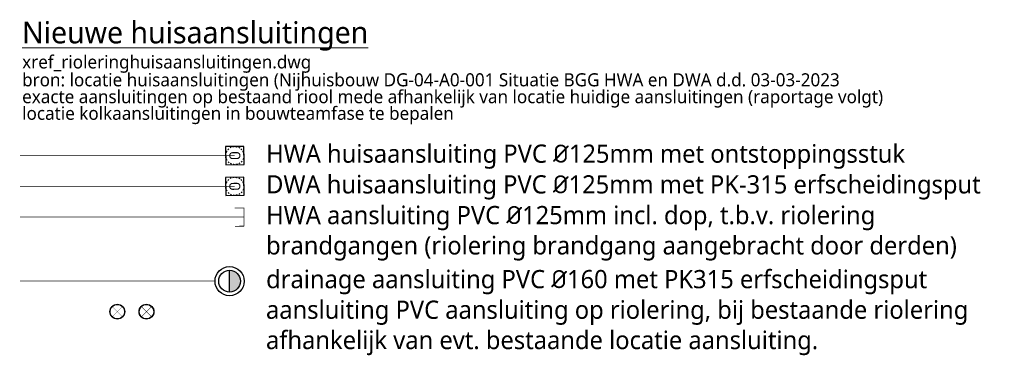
# Model space of a CAD drawing. Header units: metres. Extents: x 253949 to 255114, y 593204 to 593508.
# Tile 3 of 3: x 255047 to 255114, y 593406 to 593429. Entities that reach past the tile are written whole.
import ezdxf
from ezdxf.enums import TextEntityAlignment as Align

# ---------------------------------------------------------------- set-up
doc = ezdxf.new("R2010")
doc.units = ezdxf.units.M
for name, pattern in [('HIDDENX2', [0.75, 0.5, -0.25]), ('RI-DRAINAGE', [19.2, 6, -1.8, 1.8, -1.8, 2.4, -1.8, 1.8, -1.8]), ('RI-HWA_HUISAANSLUITING', [4.8, 3, -1.8]), ('RI-VWA_HUISAANSLUITING', [6.1, 2.5, -1.8, 0, -1.8])]:
    doc.linetypes.add(name, pattern=pattern)
for name, color, linetype, lineweight in [('B-WE-RI-DRAINAGE_PUT-S', 90, 'Continuous', 25), ('N-WE-RI-DRAINAGE-G', 90, 'RI-DRAINAGE', 35), ('N-WE-RI-HWA_HUISAANSLUITING_PVC-G', 150, 'RI-HWA_HUISAANSLUITING', 35), ('N-WE-RI-HWA_HULPSTUK-SV', 152, 'Continuous', 25), ('N-WE-RI-HWA_RIOOLPUT_ONTSTOPPINGSPUT_BETON-SV', 150, 'Continuous', 25), ('N-WE-RI-VWA_HUISAANSLUITING_PVC_125-G', 12, 'RI-VWA_HUISAANSLUITING', 25), ('N-WE-RI-VWA_HULPSTUK-S', 12, 'Continuous', 25), ('N-WE-RI-VWA_RIOOLPUT_ONTSTOPPINGSPUT-SV', 12, 'Continuous', 25), ('X-XX-AL-LEGENDA-T18', 6, 'Continuous', 18), ('X-XX-AL-TEKENBLAD_LEGENDA-T25', 2, 'Continuous', 13)]:
    doc.layers.add(name, color=color, linetype=linetype, lineweight=lineweight)
doc.styles.add('NLCS-ISO', font='NLCS-ISO.ttf')
doc.styles.add('Roelofs', font='segoeui.ttf', dxfattribs={"height": 1.8})

# ---------------------------------------------------------------- blocks, each defined once
blk = doc.blocks.new('SRI-PUT_ONTSTOPPINGSPUT-SO')
at = {"lineweight": -3, "flags": 128}
blk.add_lwpolyline([(-2, -2), (2, -2), (2, 2), (-2, 2)], close=True, dxfattribs=at)
at = {"linetype": 'HIDDENX2', "lineweight": -3, "ltscale": 0.25}
blk.add_circle((0, 0), 2, dxfattribs=at)
at = {"ltscale": 0.1, "style": 'NLCS-ISO'}
blk.add_text('O', height=2.5, dxfattribs=at).set_placement((0, -0.01), align=Align.MIDDLE_CENTER)
blk = doc.blocks.new('SRI-DRAIN_PUT_DOORSPUIT-SO')
at = {"lineweight": -3}
blk.add_hatch(color=256, dxfattribs=at).paths.add_polyline_path([(1.5, 0, 0.267949), (0.75, 1.3), (-0.75, -1.3, 0.57735)])
blk.add_line((-0.75, -1.3), (0.75, 1.3), dxfattribs=at)
for radius in [2, 1.5]:
    blk.add_circle((0, 0), radius, dxfattribs=at)
blk = doc.blocks.new('N-SRI-HULP_INLAATRIOOL')
at = {"const_width": 0.01, "flags": 128}
for points in [[(-0.141, -0.141), (0.141, 0.141)], [(-0.141, 0.141), (0.141, -0.141)]]:
    blk.add_lwpolyline(points, dxfattribs=at)
for radius in [0.205, 0.204, 0.203, 0.202, 0.201, 0.2]:
    blk.add_circle((0, 0), radius)

msp = doc.modelspace()

# ---------------------------------------------------------------- linework, layer by layer
at = {"layer": 'N-WE-RI-DRAINAGE-G', "const_width": 0.04, "flags": 128}
msp.add_lwpolyline([(255046.852, 593411.188), (255060.244, 593411.188)], dxfattribs=at)
at = {"layer": 'N-WE-RI-HWA_HUISAANSLUITING_PVC-G', "const_width": 0.05, "flags": 128}
for points in [[(255046.852, 593419.81), (255061.6, 593419.81)], [(255061.6, 593416.204), (255062.225, 593416.213), (255062.242, 593414.963), (255061.617, 593414.955)], [(255046.852, 593415.588), (255062.233, 593415.588)]]:
    msp.add_lwpolyline(points, dxfattribs=at)
at = {"layer": 'N-WE-RI-VWA_HUISAANSLUITING_PVC_125-G', "const_width": 0.05, "flags": 128}
msp.add_lwpolyline([(255046.852, 593417.699), (255061.6, 593417.699)], dxfattribs=at)

# ---------------------------------------------------------------- block references
at = {"layer": 'B-WE-RI-DRAINAGE_PUT-S', "xscale": 0.5000000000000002, "yscale": 0.5000000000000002, "zscale": 0.5000000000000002, "rotation": 30.31187458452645}
msp.add_blockref('SRI-DRAIN_PUT_DOORSPUIT-SO', (255061.244, 593411.183), dxfattribs=at)
at = {"layer": 'N-WE-RI-HWA_HULPSTUK-SV', "xscale": 2.5, "yscale": 2.5, "zscale": 2.5}
msp.add_blockref('N-SRI-HULP_INLAATRIOOL', (255055.534, 593409.085), dxfattribs=at)
at = {"layer": 'N-WE-RI-HWA_RIOOLPUT_ONTSTOPPINGSPUT_BETON-SV', "xscale": 0.3124999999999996, "yscale": 0.3124999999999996, "zscale": 0.4999999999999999, "rotation": 90.79075167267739}
msp.add_blockref('SRI-PUT_ONTSTOPPINGSPUT-SO', (255061.6, 593419.81), dxfattribs=at)
at = {"layer": 'N-WE-RI-VWA_HULPSTUK-S', "xscale": 2.5, "yscale": 2.5, "zscale": 2.5}
msp.add_blockref('N-SRI-HULP_INLAATRIOOL', (255053.534, 593409.085), dxfattribs=at)
at = {"layer": 'N-WE-RI-VWA_RIOOLPUT_ONTSTOPPINGSPUT-SV', "xscale": 0.3124999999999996, "yscale": 0.3124999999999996, "zscale": 0.4999999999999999, "rotation": 90.79075167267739}
msp.add_blockref('SRI-PUT_ONTSTOPPINGSPUT-SO', (255061.6, 593417.699), dxfattribs=at)

# ---------------------------------------------------------------- texts
at = {"layer": 'X-XX-AL-LEGENDA-T18', "style": 'Roelofs'}
for s, p in [('xref_rioleringhuisaansluitingen.dwg', (255046.994, 593425.799)), ('bron: locatie huisaansluitingen (Nijhuisbouw DG-04-A0-001 Situatie BGG HWA en DWA d.d. 03-03-2023', (255046.994, 593424.569)), ('exacte aansluitingen op bestaand riool mede afhankelijk van locatie huidige aansluitingen (raportage volgt)', (255046.994, 593423.411)), ('locatie kolkaansluitingen in bouwteamfase te bepalen', (255046.994, 593422.27))]:
    msp.add_text(s, height=0.9, dxfattribs=at).set_placement(p)
at = {"layer": 'X-XX-AL-TEKENBLAD_LEGENDA-T25', "attachment_point": 1, "style": 'Roelofs'}
for s, insert, char_height, width in [('{\\LNieuwe huisaansluitingen}', (255046.99, 593429.022, 7055.85), 1.5, 40.64992), ('HWA huisaansluiting PVC {\\fISOCPEUR|b0|i0|c0|p34;%%C}125mm met ontstoppingsstuk', (255063.753, 593420.57), 1.25, 52.5), ('DWA huisaansluiting PVC {\\fISOCPEUR|b0|i0|c0|p34;%%C}125mm met PK-315 erfscheidingsput', (255063.753, 593418.459), 1.25, 52.5), ('HWA aansluiting PVC {\\fISOCPEUR|b0|i0|c0|p34;%%C}125mm incl. dop, t.b.v. riolering brandgangen (riolering brandgang aangebracht door derden)', (255063.753, 593416.348), 1.25, 52.5), ('drainage aansluiting PVC {\\fISOCPEUR|b0|i0|c0|p34;%%C}160 met PK315 erfscheidingsput', (255063.753, 593411.947), 1.25, 52.5), ('aansluiting PVC aansluiting op riolering, bij bestaande riolering afhankelijk van evt. bestaande locatie aansluiting. ', (255063.744, 593409.845), 1.25, 52.5)]:
    msp.add_mtext(s, dxfattribs=dict(at, insert=insert, char_height=char_height, width=width))

doc.saveas('drawing.dxf')
